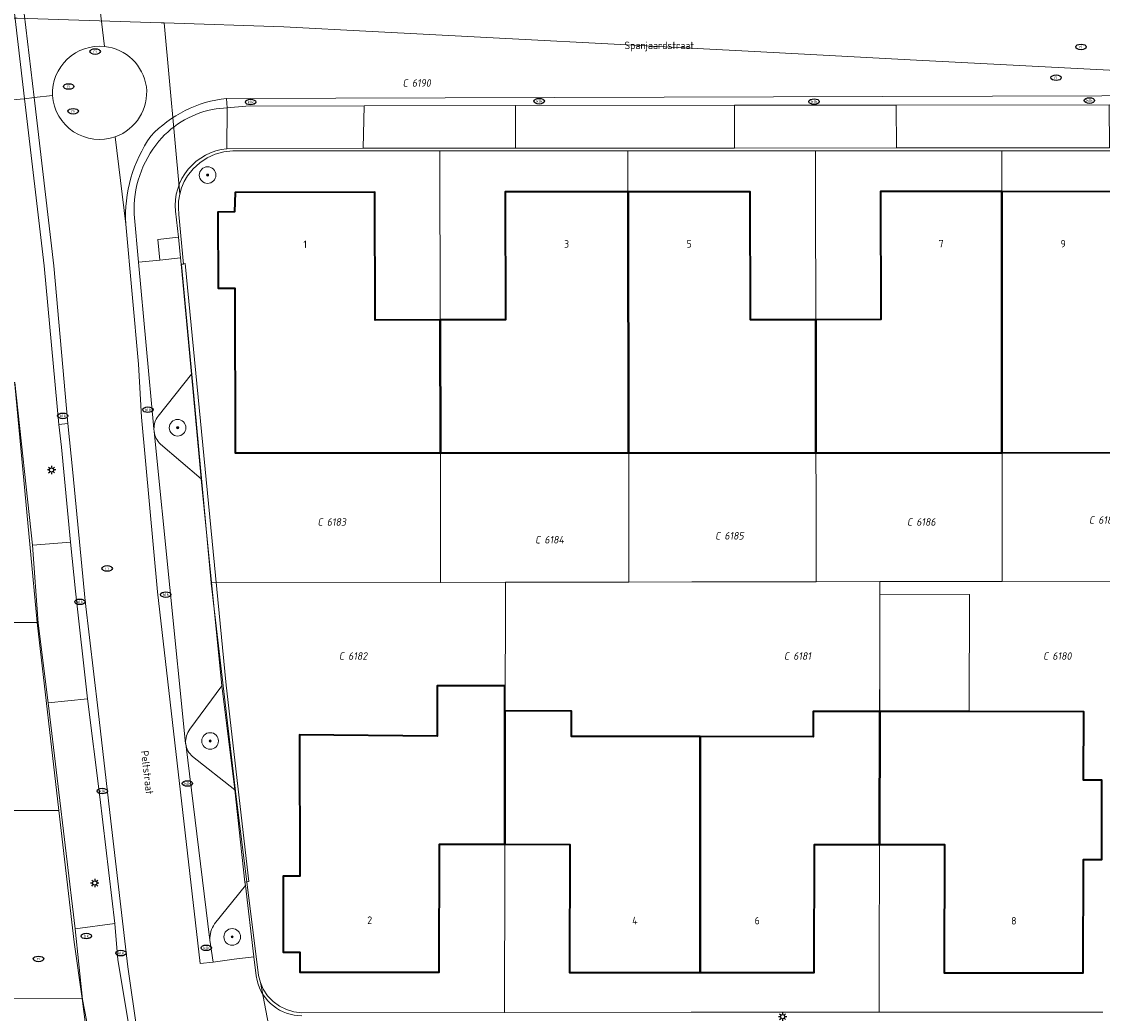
# Model space of a CAD drawing. Header units: metres. Extents: x 183765 to 187731, y 443805 to 446163.
# Tile 95 of 120: x 186711 to 186763, y 444445 to 444493. Entities that reach past the tile are written whole.
import ezdxf
from ezdxf.enums import TextEntityAlignment as Align

# ---------------------------------------------------------------- set-up
doc = ezdxf.new("R2010")
doc.units = ezdxf.units.M
doc.layers.get('0').update_dxf_attribs({"lineweight": 25})
for name, color, linetype, lineweight in [('B-WE-GR-BOOM-S', 253, 'Continuous', 25), ('B-WE-IE-MEUBILAIR-S', 7, 'Continuous', 25), ('B-WE-IE-MEUBILAIR_WEGMEUBILAIR-GV', 7, 'Continuous', 18), ('B-WE-IE-TERREINAFSCHEIDING_KUNSTMATIG_MUUR-GV', 90, 'Continuous', 18), ('B-WE-OG-BEBOUWING-GV', 7, 'Continuous', 35), ('B-WE-OG-BEBOUWING-T18', 10, 'Continuous', 18), ('B-WE-OG-BEBOUWING_LUIFEL-GV', 7, 'Continuous', 18), ('B-WE-OG-TERREIN_ERF-GV', 7, 'Continuous', 18), ('B-WE-OG-TOPOGRAFIE-T18', 10, 'Continuous', 18), ('B-WE-VH-ONVERHARD_ZAND-GV', 210, 'Continuous', 18), ('B-WE-VH-OPENVERHARDING_BETONSTRAATSTEEN-GV', 90, 'Continuous', 18), ('B-WE-VH-OPENVERHARDING_STRAATBAKSTEEN-GV', 90, 'Continuous', 18)]:
    doc.layers.add(name, color=color, linetype=linetype, lineweight=lineweight)
doc.layers.add('B-WE-KG-GRENS_PERCEEL-G', color=7, linetype='Continuous', lineweight=13, true_color=0xa55252)
doc.layers.add('B-WE-KG-GRENS_PERCEEL-S', color=7, linetype='Continuous', lineweight=25, true_color=0xa55252)
doc.styles.add('NLCS-ISO', font='NLCS-ISO.ttf')
doc.styles.add('NLCS-ISO-M200-T18', font='NLCS-ISO.ttf', dxfattribs={"height": 0.36})

# ---------------------------------------------------------------- blocks, each defined once
blk = doc.blocks.new('SIE-MEUBILAIR_PAAL_LICHTMAST-SO')
for points in [[(-0.62, 0), (-1, 0)], [(-0.71, 0.71), (-0.44, 0.44)], [(0, 1), (0, 0.62)], [(0.44, 0.44), (0.71, 0.71)], [(1, 0), (0.62, 0)], [(-0.71, -0.71), (-0.44, -0.44)], [(0, -0.62), (0, -1)], [(0.44, -0.44), (0.71, -0.71)]]:
    blk.add_lwpolyline(points)
blk.add_circle((0, 0), 0.5)
blk = doc.blocks.new('SIE-MEUBILAIR_PUT_RIOOLPUT-SO')
blk.add_ellipse((0, 0), major_axis=(1.25, 0), ratio=0.54)
at = {"style": 'NLCS-ISO'}
blk.add_text('ri', height=0.75, dxfattribs=at).set_placement((-0.04, 0.07), align=Align.MIDDLE_CENTER)
blk = doc.blocks.new('SIE-MEUBILAIR_PUT_KOLK-SO')
blk.add_ellipse((0, 0), major_axis=(1.25, 0), ratio=0.54)
at = {"style": 'NLCS-ISO'}
blk.add_text('klk', height=0.75, dxfattribs=at).set_placement((0.03, 0), align=Align.MIDDLE_CENTER)
blk = doc.blocks.new('SIE-MEUBILAIR_PUT_BRANDKRAAN-SO')
blk.add_ellipse((0, 0), major_axis=(1.25, 0), ratio=0.54)
at = {"style": 'NLCS-ISO'}
blk.add_text('bk', height=0.75, dxfattribs=at).set_placement((0.03, 0), align=Align.MIDDLE_CENTER)
blk = doc.blocks.new('SGR-BOOM_GBKN-SO')
at = {"linetype": 'ByBlock', "lineweight": 18}
h = blk.add_hatch(color=0, dxfattribs=at)
h.dxf.hatch_style = 1
edge = h.paths.add_edge_path()
edge.add_arc((0, 0), 0.25, 0, 360)
at = {"color": 0, "linetype": 'ByBlock', "lineweight": 18}
for radius in [2, 0.25]:
    blk.add_circle((0, 0), radius, dxfattribs=at)
at = {"color": 0, "linetype": 'ByBlock', "lineweight": 18, "style": 'NLCS-ISO'}
blk.add_attdef('SOORT', (2.5, 0), '', height=1.5, dxfattribs=at)
blk = doc.blocks.new('SKG-PERCEELNUMMER-SO')
at = {"style": 'NLCS-ISO', "oblique": 10, "flags": 1}
for tag, p in [('GEMEENTECODE', (0, 2.55)), ('PERCEELGROOTTE', (0, -2.45))]:
    blk.add_attdef(tag, text='', height=1.8, dxfattribs=at).set_placement(p, align=Align.MIDDLE_CENTER)
at = {"style": 'NLCS-ISO', "oblique": 10}
blk.add_attdef('SECTIE', text='', height=1.8, dxfattribs=at).set_placement((-0.5, 0), align=Align.MIDDLE_RIGHT)
blk.add_attdef('PERCEELNUMMER', text='', height=1.8, dxfattribs=at).set_placement((0.5, 0), align=Align.MIDDLE_LEFT)

msp = doc.modelspace()

# ---------------------------------------------------------------- linework, layer by layer
at = {"layer": 'B-WE-IE-MEUBILAIR_WEGMEUBILAIR-GV', "flags": 128}
msp.add_lwpolyline([(186718.924, 444482.786), (186717.929, 444482.671), (186718.022, 444481.678), (186719.023, 444481.791)], close=True, dxfattribs=at)
for points in [[(186719.542, 444476.207), (186717.945, 444474.191)], [(186718.064, 444472.849), (186720.009, 444471.171), (186719.542, 444476.207)], [(186717.748, 444473.578), (186717.759, 444473.451)], [(186721.01, 444461.237), (186719.467, 444459.149)], [(186719.604, 444457.839), (186721.626, 444456.242), (186721.01, 444461.237)], [(186719.267, 444458.469), (186719.27, 444458.446)], [(186720.436, 444449.019), (186720.59, 444447.963), (186721.597, 444448.093), (186722.54, 444448.214), (186722.144, 444451.646)], [(186722.144, 444451.646), (186720.658, 444449.793)]]:
    msp.add_lwpolyline(points, dxfattribs=at)
at = {"layer": 'B-WE-IE-MEUBILAIR_WEGMEUBILAIR-GV'}
for points in [[(186717.945, 444474.191, 0.172802), (186717.748, 444473.578)], [(186717.759, 444473.451, 0.183657), (186718.064, 444472.849)], [(186719.467, 444459.149, 0.154112), (186719.267, 444458.469)], [(186719.27, 444458.446, 0.183632), (186719.604, 444457.839)], [(186720.658, 444449.793, 0.170664), (186720.436, 444449.019)]]:
    msp.add_lwpolyline(points, format="xyb", dxfattribs=at)
at = {"layer": 'B-WE-IE-TERREINAFSCHEIDING_KUNSTMATIG_MUUR-GV', "flags": 128}
msp.add_lwpolyline([(186719.051, 444481.499), (186719.542, 444476.207), (186720.009, 444471.171), (186721.01, 444461.237), (186721.626, 444456.242), (186722.11, 444451.804), (186722.309, 444451.826), (186721.209, 444461.26), (186719.25, 444481.517)], close=True, dxfattribs=at)
at = {"layer": 'B-WE-KG-GRENS_PERCEEL-G', "flags": 128}
for points in [[(186690.899, 444491.505), (186691.054, 444493.632), (186696.781, 444493.473), (186709.031, 444493.314), (186711.179, 444493.314), (186718.1, 444493.088), (186718.229, 444493.084)], [(186718.229, 444493.084), (186723.981, 444492.896)], [(186718.229, 444493.084), (186718.982, 444484.848)], [(186728.221, 444492.674), (186723.981, 444492.896)], [(186728.221, 444492.674), (186746.597, 444491.707)], [(186746.597, 444491.707), (186754.367, 444491.299)], [(186754.367, 444491.299), (186767.663, 444490.6)], [(186719.363, 444485.744), (186719.628, 444486.08), (186719.943, 444486.369), (186720.3, 444486.604), (186720.69, 444486.78), (186721.103, 444486.891), (186721.528, 444486.935)], [(186721.528, 444486.935), (186723.745, 444486.935)], [(186723.745, 444486.935), (186731.473, 444486.937)], [(186731.473, 444486.937), (186740.513, 444486.939)], [(186731.473, 444486.937), (186731.508, 444470.846)], [(186740.513, 444486.939), (186746.251, 444486.941), (186746.266, 444486.941)], [(186740.549, 444470.259), (186740.513, 444486.939)], [(186746.266, 444486.941), (186749.524, 444486.941)], [(186749.524, 444486.941), (186758.469, 444486.942)], [(186749.552, 444466.235), (186749.524, 444486.941)], [(186758.469, 444486.942), (186767.618, 444486.944)], [(186758.469, 444486.942), (186758.486, 444466.252)], [(186718.982, 444484.848), (186719.072, 444485.162), (186719.2, 444485.462), (186719.363, 444485.744)], [(186718.947, 444483.876), (186718.918, 444484.201), (186718.93, 444484.526), (186718.982, 444484.848)], [(186720.491, 444466.181), (186719.708, 444474.673), (186719.074, 444481.469), (186719.173, 444481.486), (186718.947, 444483.876)], [(186691.089, 444475.799), (186711.058, 444475.732), (186712.084, 444464.787), (186712.143, 444464.275)], [(186731.508, 444470.846), (186731.518, 444466.201)], [(186740.558, 444466.218), (186740.549, 444470.259)], [(186767.366, 444466.268), (186758.486, 444466.252)], [(186731.518, 444466.201), (186720.491, 444466.181)], [(186722.771, 444447.323), (186721.67, 444456.166), (186720.493, 444466.167), (186720.491, 444466.181)], [(186734.625, 444466.207), (186731.518, 444466.201)], [(186734.625, 444466.207), (186734.585, 444445.539)], [(186740.558, 444466.218), (186734.625, 444466.207)], [(186743.588, 444466.224), (186740.558, 444466.218)], [(186749.552, 444466.235), (186743.588, 444466.224)], [(186752.62, 444466.241), (186749.552, 444466.235)], [(186752.62, 444466.241), (186752.586, 444445.549)], [(186758.486, 444466.252), (186752.62, 444466.241)], [(186712.143, 444464.275), (186699.275, 444464.275)], [(186712.143, 444464.275), (186713.184, 444455.241)], [(186713.184, 444455.241), (186698.073, 444455.24)], [(186713.184, 444455.241), (186713.912, 444448.919), (186714.291, 444446.212)], [(186722.857, 444446.983), (186722.771, 444447.323)], [(186722.997, 444446.663), (186722.857, 444446.983)], [(186722.857, 444446.983), (186724.586, 444437.903)], [(186724.85, 444445.528), (186724.473, 444445.569), (186724.109, 444445.675), (186723.769, 444445.844), (186723.465, 444446.07), (186723.205, 444446.346), (186722.997, 444446.663)], [(186714.291, 444446.212), (186690.408, 444446.198)], [(186714.291, 444446.212), (186714.466, 444444.959), (186715.082, 444441.313), (186715.866, 444437.204)], [(186734.585, 444445.539), (186724.85, 444445.528)], [(186743.558, 444445.55), (186734.585, 444445.539)], [(186752.586, 444445.549), (186743.848, 444445.55), (186743.558, 444445.55)], [(186763.326, 444445.548), (186752.586, 444445.549)]]:
    msp.add_lwpolyline(points, dxfattribs=at)
at = {"layer": 'B-WE-OG-BEBOUWING-GV', "flags": 128}
for points in [[(186731.491, 444478.811), (186728.371, 444478.804), (186728.358, 444484.954), (186721.648, 444484.939), (186721.616, 444484.001), (186720.816, 444483.997), (186720.832, 444480.34), (186721.636, 444480.338), (186721.65, 444472.429), (186731.505, 444472.431)], [(186740.517, 444484.969), (186734.618, 444484.967), (186734.631, 444478.817), (186731.491, 444478.811), (186731.505, 444472.431), (186740.544, 444472.432)], [(186740.517, 444484.969), (186740.544, 444472.432), (186749.544, 444472.434), (186749.535, 444478.825), (186746.395, 444478.82), (186746.387, 444484.97)], [(186758.471, 444484.977), (186752.647, 444484.979), (186752.655, 444478.829), (186749.535, 444478.825), (186749.544, 444472.434), (186758.481, 444472.435)], [(186758.471, 444484.977), (186758.481, 444472.435), (186767.426, 444472.437), (186767.426, 444473.637), (186767.456, 444478.827), (186764.376, 444478.825), (186764.371, 444484.975)], [(186734.606, 444460.027), (186734.608, 444461.227), (186731.348, 444461.232), (186731.345, 444458.822), (186724.741, 444458.88), (186724.754, 444452.094), (186723.954, 444452.095), (186723.951, 444448.441), (186724.755, 444448.433), (186724.761, 444447.482), (186731.449, 444447.469), (186731.461, 444453.629), (186734.602, 444453.623)], [(186743.985, 444458.793), (186737.795, 444458.802), (186737.796, 444460.022), (186734.606, 444460.027), (186734.602, 444453.623), (186737.721, 444453.617), (186737.709, 444447.457), (186743.981, 444447.455)], [(186752.61, 444460), (186749.406, 444460.005), (186749.405, 444458.785), (186743.985, 444458.793), (186743.981, 444447.455), (186749.461, 444447.453), (186749.47, 444453.613), (186752.599, 444453.608)], [(186752.61, 444460), (186752.599, 444453.608), (186755.72, 444453.603), (186755.71, 444447.443), (186762.387, 444447.445), (186762.395, 444452.895), (186763.275, 444452.894), (186763.28, 444456.694), (186762.401, 444456.695), (186762.406, 444459.985), (186756.904, 444459.993)]]:
    msp.add_lwpolyline(points, close=True, dxfattribs=at)
at = {"layer": 'B-WE-OG-BEBOUWING_LUIFEL-GV', "flags": 128}
msp.add_lwpolyline([(186756.904, 444459.993), (186756.914, 444465.624), (186752.62, 444465.632), (186752.61, 444460)], close=True, dxfattribs=at)
at = {"layer": 'B-WE-OG-TERREIN_ERF-GV', "flags": 128}
for points in [[(186736.907, 444495.223), (186750.885, 444495.181), (186750.885, 444494.981), (186757.857, 444494.947), (186757.858, 444495.147), (186768.327, 444495.084), (186768.326, 444494.884), (186768.341, 444494.354), (186768.473, 444494.353), (186768.472, 444493.646), (186768.467, 444493.32), (186768.524, 444489.594), (186768.513, 444489.161), (186767.516, 444489.135), (186767.525, 444487.099), (186763.651, 444487.087), (186753.412, 444487.078), (186745.636, 444487.066), (186735.114, 444487.062), (186727.797, 444487.064), (186721.25, 444487.035)], [(186767.426, 444472.437), (186758.481, 444472.435), (186749.544, 444472.434), (186740.544, 444472.432), (186731.505, 444472.431), (186721.65, 444472.429), (186721.636, 444480.338), (186720.832, 444480.34), (186720.816, 444483.997), (186721.616, 444484.001), (186721.648, 444484.939), (186728.358, 444484.954), (186728.371, 444478.804), (186731.491, 444478.811), (186734.631, 444478.817), (186734.618, 444484.967), (186740.517, 444484.969), (186746.387, 444484.97), (186746.395, 444478.82), (186749.535, 444478.825), (186752.655, 444478.829), (186752.647, 444484.979), (186758.471, 444484.977), (186764.371, 444484.975)], [(186718.78, 444484.044), (186718.924, 444482.786), (186719.023, 444481.791), (186719.051, 444481.499), (186719.25, 444481.517), (186721.209, 444461.26), (186722.309, 444451.826), (186722.11, 444451.804), (186722.144, 444451.646), (186722.54, 444448.214), (186722.663, 444447.293), (186722.703, 444447.08)], [(186710.621, 444395.791), (186715.596, 444396.104), (186717.626, 444396.224), (186718.106, 444396.244), (186718.821, 444396.394), (186719.545, 444396.713), (186720.22, 444397.224), (186720.76, 444397.749), (186721.227, 444398.421), (186721.529, 444399.166), (186721.681, 444399.874), (186721.637, 444400.703), (186721.599, 444401.262), (186719.051, 444421.862), (186717.913, 444427.975), (186717.115, 444431.91), (186714.968, 444442.761), (186714.312, 444446.165), (186713.955, 444449.551), (186712.662, 444460.421), (186712.179, 444464.25), (186711.909, 444467.992), (186711.07, 444475.8)]]:
    msp.add_lwpolyline(points, dxfattribs=at)
at = {"layer": 'B-WE-OG-TERREIN_ERF-GV'}
for points in [[(186721.25, 444487.035, 0.416206), (186718.78, 444484.044)], [(186722.703, 444447.08, 0.348447), (186724.852, 444445.382)]]:
    msp.add_lwpolyline(points, format="xyb", dxfattribs=at)
at = {"layer": 'B-WE-OG-TERREIN_ERF-GV', "flags": 128}
msp.add_lwpolyline([(186734.606, 444460.027), (186737.796, 444460.022), (186737.795, 444458.802), (186743.985, 444458.793), (186749.405, 444458.785), (186749.406, 444460.005), (186752.61, 444460), (186756.904, 444459.993), (186762.406, 444459.985), (186762.401, 444456.695), (186763.28, 444456.694), (186763.275, 444452.894), (186762.395, 444452.895), (186762.387, 444447.445), (186755.71, 444447.443), (186755.72, 444453.603), (186752.599, 444453.608), (186749.47, 444453.613), (186749.461, 444447.453), (186743.981, 444447.455), (186737.709, 444447.457), (186737.721, 444453.617), (186734.602, 444453.623), (186731.461, 444453.629), (186731.449, 444447.469), (186724.761, 444447.482), (186724.755, 444448.433), (186723.951, 444448.441), (186723.954, 444452.095), (186724.754, 444452.094), (186724.741, 444458.88), (186731.345, 444458.822), (186731.348, 444461.232), (186734.608, 444461.227)], close=True, dxfattribs=at)
at = {"layer": 'B-WE-VH-ONVERHARD_ZAND-GV', "flags": 128}
msp.add_lwpolyline([(186718.924, 444482.786), (186717.929, 444482.671), (186718.022, 444481.678), (186719.023, 444481.791)], close=True, dxfattribs=at)
for points in [[(186719.542, 444476.207), (186717.945, 444474.191)], [(186718.064, 444472.849), (186720.009, 444471.171), (186719.542, 444476.207)], [(186717.748, 444473.578), (186717.759, 444473.451)], [(186721.01, 444461.237), (186719.467, 444459.149)], [(186719.604, 444457.839), (186721.626, 444456.242), (186721.01, 444461.237)], [(186719.267, 444458.469), (186719.27, 444458.446)], [(186720.436, 444449.019), (186720.59, 444447.963), (186721.597, 444448.093), (186722.54, 444448.214), (186722.144, 444451.646)], [(186722.144, 444451.646), (186720.658, 444449.793)]]:
    msp.add_lwpolyline(points, dxfattribs=at)
at = {"layer": 'B-WE-VH-ONVERHARD_ZAND-GV'}
for points in [[(186717.945, 444474.191, 0.172802), (186717.748, 444473.578)], [(186717.759, 444473.451, 0.183657), (186718.064, 444472.849)], [(186719.467, 444459.149, 0.154112), (186719.267, 444458.469)], [(186719.27, 444458.446, 0.183632), (186719.604, 444457.839)], [(186720.658, 444449.793, 0.170664), (186720.436, 444449.019)]]:
    msp.add_lwpolyline(points, format="xyb", dxfattribs=at)
at = {"layer": 'B-WE-VH-OPENVERHARDING_BETONSTRAATSTEEN-GV'}
for points in [[(186715.369, 444491.952, 0.456264), (186712.87, 444489.6)], [(186717.383, 444490.017, 0.344137), (186715.369, 444491.952)], [(186715.89, 444487.617, 0.350571), (186717.383, 444490.017)], [(186712.87, 444489.6, 0.496556), (186715.89, 444487.617)]]:
    msp.add_lwpolyline(points, format="xyb", dxfattribs=at)
at = {"layer": 'B-WE-VH-OPENVERHARDING_STRAATBAKSTEEN-GV', "flags": 128}
for points in [[(186705.082, 444533.87), (186703.191, 444532.59), (186703.891, 444532.619), (186703.915, 444531.4), (186702.69, 444531.43), (186702.687, 444531.051), (186703.69, 444531.027), (186703.692, 444530.8), (186705.045, 444522.761), (186706.739, 444511.257), (186707.148, 444509.077), (186707.319, 444507.237), (186709.334, 444493.971), (186709.71, 444489.296), (186711.531, 444489.442), (186711.002, 444493.971), (186709.417, 444502.357)], [(186715.369, 444491.952), (186714.963, 444495.32), (186713.574, 444502.355), (186713.112, 444505.305), (186712.634, 444509.724), (186712.217, 444516.647), (186712.179, 444519.648), (186711.786, 444526.693), (186711.519, 444528.526)], [(186709.417, 444502.357), (186711.002, 444493.971), (186711.531, 444489.442), (186711.985, 444489.495), (186711.426, 444494.217), (186710.309, 444500.416), (186709.73, 444503.134)], [(186709.73, 444503.134), (186710.309, 444500.416), (186711.426, 444494.217), (186711.985, 444489.495), (186712.87, 444489.6)], [(186715.158, 444494.789), (186715.06, 444495.329), (186714.963, 444495.32), (186715.369, 444491.952)], [(186721.226, 444489.459), (186768.524, 444489.594), (186768.467, 444493.32)], [(186712.87, 444489.6), (186711.985, 444489.495), (186712.941, 444481.419), (186713.611, 444473.839), (186713.847, 444471.49), (186714.447, 444465.321), (186715.06, 444460.039), (186715.679, 444454.738), (186716.492, 444447.734), (186716.946, 444444.609), (186717.6, 444440.921), (186718.639, 444441.178)], [(186720.738, 444488.962), (186721.262, 444489.006), (186721.226, 444489.459)], [(186721.25, 444487.035), (186721.262, 444489.006), (186720.738, 444488.962)], [(186722.54, 444448.214), (186721.597, 444448.093), (186720.59, 444447.963), (186719.963, 444447.888), (186717.917, 444465.753), (186717.149, 444474.138), (186717.011, 444476.695), (186716.395, 444483.422), (186715.89, 444487.617)], [(186715.89, 444487.617), (186716.395, 444483.422)], [(186716.793, 444483.889), (186717.007, 444481.584), (186718.022, 444481.678), (186717.929, 444482.671), (186718.924, 444482.786), (186718.78, 444484.044)], [(186716.395, 444483.422), (186717.011, 444476.695), (186717.149, 444474.138), (186717.917, 444465.753), (186719.963, 444447.888), (186720.59, 444447.963), (186720.436, 444449.019), (186719.27, 444458.446)], [(186719.27, 444458.446), (186719.267, 444458.469), (186717.759, 444473.451), (186717.748, 444473.578), (186717.007, 444481.584), (186716.793, 444483.889)], [(186719.051, 444481.499), (186719.023, 444481.791), (186718.022, 444481.678), (186717.007, 444481.584), (186717.748, 444473.578)], [(186717.945, 444474.191), (186719.542, 444476.207), (186719.051, 444481.499)], [(186716.946, 444444.609), (186716.492, 444447.734), (186715.679, 444454.738), (186715.06, 444460.039), (186714.447, 444465.321), (186713.847, 444471.49), (186713.611, 444473.839), (186713.177, 444473.783), (186713.302, 444472.696), (186713.732, 444468.136), (186713.975, 444465.786), (186714.55, 444460.603), (186715.149, 444455.894), (186715.87, 444449.816), (186716.015, 444448.076), (186716.587, 444444.629)], [(186717.759, 444473.451), (186719.267, 444458.469)], [(186720.009, 444471.171), (186718.064, 444472.849)], [(186719.467, 444459.149), (186721.01, 444461.237), (186720.009, 444471.171)], [(186719.27, 444458.446), (186720.436, 444449.019)], [(186721.626, 444456.242), (186719.604, 444457.839)], [(186720.658, 444449.793), (186722.144, 444451.646), (186722.11, 444451.804), (186721.626, 444456.242)], [(186722.703, 444447.08), (186722.663, 444447.293), (186722.54, 444448.214)]]:
    msp.add_lwpolyline(points, dxfattribs=at)
at = {"layer": 'B-WE-VH-OPENVERHARDING_STRAATBAKSTEEN-GV'}
for points in [[(186712.87, 444489.6, -0.456264), (186715.369, 444491.952)], [(186715.369, 444491.952, -0.344137), (186717.383, 444490.017)], [(186717.383, 444490.017, -0.350571), (186715.89, 444487.617)], [(186715.89, 444487.617, -0.496556), (186712.87, 444489.6)], [(186721.226, 444489.459, 0.177758), (186717.597, 444487.645)], [(186717.597, 444487.645, -0.177758), (186721.226, 444489.459)], [(186717.982, 444487.402, -0.178639), (186720.738, 444488.962)], [(186720.738, 444488.962, 0.178639), (186717.982, 444487.402)], [(186717.597, 444487.645, 0.169872), (186716.395, 444483.422)], [(186716.395, 444483.422, -0.169872), (186717.597, 444487.645)], [(186716.793, 444483.889, -0.185384), (186717.982, 444487.402)], [(186717.982, 444487.402, 0.185384), (186716.793, 444483.889)], [(186718.78, 444484.044, -0.416206), (186721.25, 444487.035)], [(186717.748, 444473.578, -0.172802), (186717.945, 444474.191)], [(186718.064, 444472.849, -0.183657), (186717.759, 444473.451)], [(186719.267, 444458.469, -0.154112), (186719.467, 444459.149)], [(186719.604, 444457.839, -0.183632), (186719.27, 444458.446)], [(186720.436, 444449.019, -0.170664), (186720.658, 444449.793)], [(186724.852, 444445.382, -0.348447), (186722.703, 444447.08)]]:
    msp.add_lwpolyline(points, format="xyb", dxfattribs=at)
at = {"layer": 'B-WE-VH-OPENVERHARDING_STRAATBAKSTEEN-GV', "flags": 128}
for points in [[(186711.531, 444489.442), (186709.71, 444489.296), (186710.591, 444478.323), (186710.884, 444475.8), (186711.07, 444475.8), (186711.909, 444467.992), (186713.732, 444468.136), (186713.302, 444472.696), (186713.177, 444473.783), (186712.47, 444481.411)], [(186711.985, 444489.495), (186711.531, 444489.442), (186712.47, 444481.411), (186713.177, 444473.783), (186713.611, 444473.839), (186712.941, 444481.419)], [(186768.524, 444489.594), (186721.226, 444489.459), (186721.262, 444489.006), (186722.156, 444489.081), (186727.849, 444489.097), (186735.118, 444489.112), (186745.632, 444489.128), (186753.402, 444489.13), (186763.636, 444489.15), (186767.516, 444489.135), (186768.513, 444489.161)], [(186735.118, 444489.112), (186727.849, 444489.097), (186727.797, 444487.064), (186735.114, 444487.062)], [(186745.632, 444489.128), (186735.118, 444489.112), (186735.114, 444487.062), (186745.636, 444487.066)], [(186753.402, 444489.13), (186745.632, 444489.128), (186745.636, 444487.066), (186753.412, 444487.078)], [(186763.636, 444489.15), (186753.402, 444489.13), (186753.412, 444487.078), (186763.651, 444487.087)], [(186727.849, 444489.097), (186722.156, 444489.081), (186721.262, 444489.006), (186721.25, 444487.035), (186727.797, 444487.064)], [(186713.732, 444468.136), (186711.909, 444467.992), (186712.179, 444464.25), (186712.662, 444460.421), (186714.55, 444460.603), (186713.975, 444465.786)], [(186714.55, 444460.603), (186712.662, 444460.421), (186713.955, 444449.551), (186715.87, 444449.816), (186715.149, 444455.894)], [(186715.87, 444449.816), (186713.955, 444449.551), (186714.312, 444446.165), (186714.968, 444442.761), (186716.807, 444443.152), (186716.587, 444444.629), (186716.015, 444448.076)]]:
    msp.add_lwpolyline(points, close=True, dxfattribs=at)

# ---------------------------------------------------------------- block references
at = {"layer": 'B-WE-GR-BOOM-S', "xscale": 0.2, "yscale": 0.2, "zscale": 0.2}
for p in [(186720.324, 444485.774), (186718.884, 444473.635), (186720.444, 444458.583), (186721.505, 444449.17)]:
    msp.add_blockref('SGR-BOOM_GBKN-SO', p, dxfattribs=at)
at = {"layer": 'B-WE-IE-MEUBILAIR-S', "xscale": 0.2, "yscale": 0.2, "zscale": 0.2}
for name, p in [('SIE-MEUBILAIR_PUT_RIOOLPUT-SO', (186714.923, 444491.709)), ('SIE-MEUBILAIR_PUT_RIOOLPUT-SO', (186762.276, 444491.93)), ('SIE-MEUBILAIR_PUT_RIOOLPUT-SO', (186713.649, 444490.028)), ('SIE-MEUBILAIR_PUT_RIOOLPUT-SO', (186761.078, 444490.452)), ('SIE-MEUBILAIR_PUT_KOLK-SO', (186722.386, 444489.282)), ('SIE-MEUBILAIR_PUT_KOLK-SO', (186736.251, 444489.32)), ('SIE-MEUBILAIR_PUT_KOLK-SO', (186749.454, 444489.301)), ('SIE-MEUBILAIR_PUT_KOLK-SO', (186762.68, 444489.353)), ('SIE-MEUBILAIR_PUT_RIOOLPUT-SO', (186713.864, 444488.837)), ('SIE-MEUBILAIR_PUT_KOLK-SO', (186717.457, 444474.499)), ('SIE-MEUBILAIR_PUT_KOLK-SO', (186713.366, 444474.203)), ('SIE-MEUBILAIR_PAAL_LICHTMAST-SO', (186712.826, 444471.605)), ('SIE-MEUBILAIR_PUT_RIOOLPUT-SO', (186715.5, 444466.874)), ('SIE-MEUBILAIR_PUT_KOLK-SO', (186718.313, 444465.616)), ('SIE-MEUBILAIR_PUT_KOLK-SO', (186714.188, 444465.27)), ('SIE-MEUBILAIR_PUT_KOLK-SO', (186719.355, 444456.54)), ('SIE-MEUBILAIR_PUT_KOLK-SO', (186715.262, 444456.179)), ('SIE-MEUBILAIR_PAAL_LICHTMAST-SO', (186714.905, 444451.757)), ('SIE-MEUBILAIR_PUT_BRANDKRAAN-SO', (186714.497, 444449.212)), ('SIE-MEUBILAIR_PUT_KOLK-SO', (186720.257, 444448.645)), ('SIE-MEUBILAIR_PUT_RIOOLPUT-SO', (186712.2, 444448.112)), ('SIE-MEUBILAIR_PUT_KOLK-SO', (186716.161, 444448.393)), ('SIE-MEUBILAIR_PAAL_LICHTMAST-SO', (186747.943, 444445.337))]:
    msp.add_blockref(name, p, dxfattribs=at)
at = {"layer": 'B-WE-KG-GRENS_PERCEEL-S', "xscale": 0.2, "yscale": 0.2, "zscale": 0.2}
for p, values in [((186730.037, 444490.199), {'PERCEELNUMMER': '6190', 'SECTIE': 'C'}), ((186763.007, 444469.201), {'PERCEELNUMMER': '6187', 'SECTIE': 'C'}), ((186725.951, 444469.106), {'PERCEELNUMMER': '6183', 'SECTIE': 'C'}), ((186754.266, 444469.106), {'PERCEELNUMMER': '6186', 'SECTIE': 'C'}), ((186736.403, 444468.251), {'PERCEELNUMMER': '6184', 'SECTIE': 'C'}), ((186745.049, 444468.441), {'PERCEELNUMMER': '6185', 'SECTIE': 'C'}), ((186726.977, 444462.664), {'PERCEELNUMMER': '6182', 'SECTIE': 'C'}), ((186748.356, 444462.664), {'PERCEELNUMMER': '6181', 'SECTIE': 'C'}), ((186760.803, 444462.664), {'PERCEELNUMMER': '6180', 'SECTIE': 'C'})]:
    msp.add_blockref('SKG-PERCEELNUMMER-SO', p, dxfattribs=at).add_auto_attribs(values)

# ---------------------------------------------------------------- texts
at = {"layer": 'B-WE-OG-BEBOUWING-T18', "style": 'NLCS-ISO-M200-T18'}
for s, rotation, p in [('1', 0.1, (186725.008, 444482.446)), ('2', 359.9, (186728.11, 444449.975))]:
    msp.add_text(s, height=0.36, rotation=rotation, dxfattribs=at).set_placement(p, align=Align.MIDDLE)
for s, p in [('3', (186737.568, 444482.468)), ('5', (186743.453, 444482.47)), ('7', (186755.558, 444482.478)), ('9', (186761.42, 444482.476)), ('4', (186740.846, 444449.956)), ('6', (186746.722, 444449.954)), ('8', (186759.048, 444449.944))]:
    msp.add_text(s, height=0.36, dxfattribs=at).set_placement(p, align=Align.MIDDLE)
at = {"layer": 'B-WE-OG-TOPOGRAFIE-T18', "style": 'NLCS-ISO-M200-T18'}
msp.add_text('Spanjaardstraat', height=0.36, dxfattribs=at).set_placement((186742.018, 444491.951), align=Align.MIDDLE)
msp.add_text('Peltstraat', height=0.36, rotation=276.7, dxfattribs=at).set_placement((186717.42, 444457.07), align=Align.MIDDLE)

doc.saveas('drawing.dxf')
